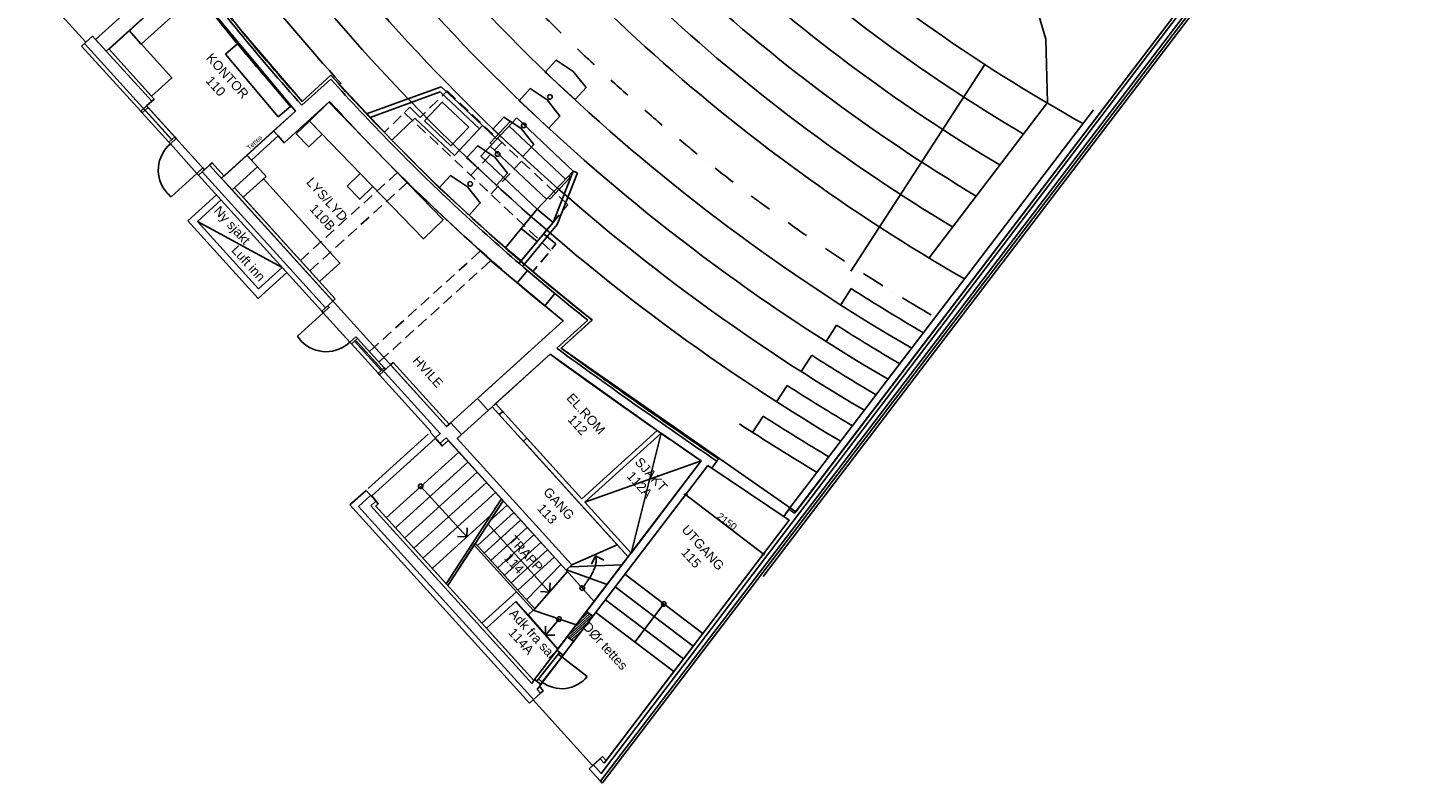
# Model space of a CAD drawing. Header units: millimetres. Extents: x 15275 to 121491, y 18097 to 137945.
# Tile 1 of 57: x 25320 to 55796, y 18097 to 34687. Entities that reach past the tile are written whole.
import ezdxf

# ---------------------------------------------------------------- set-up
doc = ezdxf.new("R2010")
doc.units = ezdxf.units.MM
doc.header["$LTSCALE"] = 0.5
doc.header["$MEASUREMENT"] = 0
doc.linetypes.add('PLINE', pattern=[0])
doc.styles.add('GENERATED_STYLE_1', font='arial.ttf')

msp = doc.modelspace()

# ---------------------------------------------------------------- hatches: boundary and pattern name
at = {"linetype": 'Continuous'}
for points in [[(37210, 34392), (37210, 34395, 0.413823), (37207, 34395, 0.016573), (37206, 34394, 0.06361), (37205, 34393, 0.322326), (37205, 34390, 0.04927), (37207, 34390, 0.051705), (37208, 34391, 0.095023)], [(37934, 33706, 0.016573), (37935, 33707, 0.06361), (37936, 33708, 0.322326), (37936, 33710, 0.04927), (37934, 33710, 0.051705), (37933, 33710, 0.095023), (37931, 33709), (37931, 33706, 0.413823)], [(38679, 33038), (38679, 33041, 0.413823), (38676, 33041, 0.016573), (38675, 33040, 0.06361), (38674, 33039, 0.322326), (38674, 33037, 0.04927), (38676, 33037, 0.051705), (38678, 33037, 0.095023)], [(39437, 32388, 0.414213), (39437, 32391, 0.414213), (39434, 32391, 0.413823), (39434, 32388, 0.413823)], [(40212, 31756, 0.413823), (40212, 31759, 0.016573), (40211, 31760, 0.06361), (40210, 31761, 0.322326), (40208, 31761, 0.322326), (40207, 31759, 0.06361), (40208, 31758, 0.016573), (40209, 31756, 0.413823)], [(41000, 31145, 0.414213), (41000, 31148, 0.413823), (40997, 31148), (40997, 31145, 0.413823)], [(41804, 30551, 0.016573), (41805, 30552, 0.06361), (41806, 30553, 0.322326), (41806, 30555, 0.322326), (41803, 30556, 0.06361), (41802, 30555, 0.016573), (41801, 30554, 0.413823), (41801, 30551, 0.413823)], [(42622, 29979, 0.414213), (42622, 29982, 0.414213), (42619, 29982, 0.414213), (42619, 29979, 0.414213)], [(43457, 29424, 0.04927), (43457, 29425, 0.051705), (43456, 29427, 0.095023), (43455, 29428), (43452, 29428, 0.095023), (43451, 29427, 0.051705), (43451, 29426, 0.04927), (43451, 29424, 0.413628)], [(44304, 28889, 0.413823), (44304, 28892), (44301, 28892, 0.095023), (44300, 28891, 0.051705), (44300, 28889, 0.04927), (44299, 28888, 0.322326), (44302, 28887, 0.06361), (44303, 28888, 0.016573)], [(39810, 24448), (39704, 24432), (39705, 24425), (39811, 24438)], [(41415, 23121), (41521, 23137), (41520, 23144), (41416, 23130)]]:
    msp.add_hatch(color=256, dxfattribs=at).paths.add_polyline_path(points)

# ---------------------------------------------------------------- linework, layer by layer
at = {"linetype": 'PLINE'}
for points in [[(28803, 58243), (28596, 58590), (30670, 60469), (55555, 41523), (37907, 18314), (37733, 18507)], [(55701, 41524), (37889, 18143)], [(55748, 41487), (37930, 18097)], [(55796, 41450), (41464, 22639)], [(52045, 37015), (42175, 24058), (37026, 27653), (37705, 28268), (36423, 29317), (35573, 30058), (34352, 31174), (33311, 32216), (31973, 33645), (31339, 33071), (29979, 34658), (28696, 36297)], [(52045, 37015), (42151, 24027)], [(26809, 34430), (28580, 36035)], [(27043, 34171), (28792, 35756)], [(47666, 34437), (47426, 35254)], [(26502, 34284), (26743, 34502)], [(26502, 34284), (26743, 34502)], [(28040, 33072), (26743, 34502)], [(28040, 33072), (26743, 34502)], [(27798, 32853), (26502, 34284)], [(27798, 32853), (26502, 34284)], [(28475, 32235), (26572, 34336)], [(26809, 34430), (27043, 34171)], [(26809, 34430), (27043, 34171)], [(28095, 33122), (27098, 34221)], [(28040, 33072), (28095, 33122), (27098, 34221)], [(47699, 33042), (47666, 34437)], [(43382, 29342), (46327, 33878)], [(31337, 32986), (31970, 33560)], [(31339, 33071), (31973, 33645)], [(32757, 32793), (34396, 33390)], [(32834, 32714), (34372, 33277)], [(35234, 32464), (34372, 33277)], [(34669, 33132), (34396, 33390)], [(34405, 33184), (34523, 33300)], [(34709, 33123), (34523, 33300)], [(27798, 32853), (28040, 33072)], [(27798, 32853), (28040, 33072)], [(27798, 32853), (27928, 32971)], [(27798, 32853), (27928, 32971)], [(27962, 32933), (27832, 32815)], [(27962, 32933), (27832, 32815)], [(27962, 32933), (27928, 32971)], [(27962, 32933), (27928, 32971)], [(28547, 32289), (27962, 32933)], [(28547, 32289), (27962, 32933)], [(28040, 33072), (28095, 33122)], [(30948, 32163), (31944, 33065)], [(33707, 32943), (33604, 32841)], [(33707, 32943), (33932, 32716)], [(34139, 32920), (34317, 33095)], [(35302, 32537), (34669, 33132)], [(34983, 32865), (34801, 33037)], [(47699, 33042), (45102, 29632)], [(27832, 32815), (27798, 32853)], [(27832, 32815), (27798, 32853)], [(28547, 32289), (28416, 32171), (27832, 32815)], [(28416, 32171), (27832, 32815)], [(28482, 32230), (27898, 32875)], [(28482, 32230), (27898, 32875)], [(30714, 32422), (31195, 32858)], [(33812, 32704), (33311, 32216)], [(33515, 32754), (33338, 32577)], [(33779, 32639), (33584, 32823)], [(35302, 32537), (34685, 31882), (33812, 32704)], [(33932, 32716), (34049, 32833)], [(35256, 32607), (35074, 32779)], [(35265, 31869), (36054, 32707)], [(35951, 32597), (35914, 32632), (35469, 32158), (35505, 32124)], [(37291, 31540), (36054, 32707)], [(48713, 32887), (42050, 24142)], [(30714, 32422), (30948, 32163)], [(33248, 32490), (33144, 32387)], [(34052, 32382), (33870, 32554)], [(35302, 32537), (35616, 32242)], [(35528, 32351), (35348, 32522)], [(37119, 31359), (35883, 32524)], [(28416, 32171), (28547, 32289)], [(28579, 32253), (28547, 32289), (28416, 32171)], [(28449, 32135), (28416, 32171)], [(28449, 32135), (28416, 32171)], [(28449, 32135), (28416, 32171)], [(28579, 32253), (28449, 32135)], [(28579, 32253), (28449, 32135)], [(29033, 31490), (28449, 32135)], [(28579, 32253), (28547, 32289)], [(28547, 32289), (28579, 32253)], [(34326, 32124), (34144, 32296)], [(34598, 31868), (34416, 32040)], [(36709, 30922), (35470, 32087)], [(35723, 32168), (35555, 31990)], [(35802, 32093), (35620, 32266)], [(36075, 31836), (35893, 32008)], [(29309, 31671), (29364, 31721)], [(29309, 31671), (29364, 31721)], [(29624, 31434), (29364, 31721)], [(29624, 31434), (29364, 31721)], [(29569, 31384), (30127, 31890)], [(30127, 31890), (30362, 31631)], [(34871, 31610), (34690, 31782)], [(36502, 30703), (35265, 31869)], [(35470, 31898), (35298, 31716)], [(36158, 31757), (35991, 31579)], [(36347, 31579), (36166, 31752)], [(29033, 31490), (28465, 30976)], [(29033, 31490), (28465, 30976)], [(29163, 31608), (29033, 31490)], [(29033, 31490), (29067, 31452)], [(29067, 31452), (29309, 31671)], [(29067, 31452), (29309, 31671)], [(29067, 31452), (29197, 31570)], [(31773, 28466), (29067, 31452)], [(31773, 28466), (29067, 31452)], [(31852, 28540), (29146, 31526)], [(29197, 31570), (29163, 31608)], [(32015, 28685), (29309, 31671)], [(32015, 28685), (29309, 31671)], [(29803, 31125), (30362, 31631)], [(30046, 30968), (30549, 31424)], [(30549, 31424), (30362, 31631)], [(33250, 31341), (33435, 31509)], [(35143, 31354), (34963, 31525)], [(35211, 31626), (35045, 31447)], [(35905, 31487), (35733, 31305)], [(36621, 31322), (36439, 31494)], [(37291, 31540), (36502, 30703), (36850, 30413)], [(36502, 30703), (37291, 31540)], [(37188, 31430), (37224, 31397), (36778, 30924), (36742, 30958)], [(36850, 30413), (37291, 31540)], [(36938, 30363), (37384, 31504)], [(37291, 31540), (37384, 31504)], [(29569, 31384), (29803, 31125)], [(29569, 31384), (29803, 31125)], [(32070, 28735), (29858, 31175)], [(32070, 28735), (29858, 31175)], [(32973, 31089), (33158, 31257)], [(33464, 31117), (33655, 31291)], [(35417, 31096), (35235, 31269)], [(35649, 31215), (35480, 31036)], [(36893, 31065), (36713, 31236)], [(29461, 31018), (28832, 30448)], [(29461, 31018), (28832, 30448)], [(29562, 30907), (29043, 30436)], [(29562, 30907), (29043, 30436)], [(32695, 30838), (32880, 31005)], [(32909, 30614), (33094, 30782)], [(33186, 30866), (33371, 31034)], [(35691, 30838), (35509, 31011)], [(37172, 30801), (36985, 30980)], [(37067, 30675), (37172, 30801)], [(32140, 30335), (32325, 30502)], [(32417, 30586), (32602, 30754)], [(32631, 30363), (32816, 30530)], [(35963, 30582), (35779, 30753)], [(36236, 30325), (36053, 30495)], [(36828, 30387), (36987, 30580)], [(30377, 28743), (28832, 30448)], [(31006, 29313), (30377, 28743), (28832, 30448)], [(29043, 30436), (30905, 29424)], [(30386, 28954), (29043, 30436)], [(30905, 29424), (30386, 28954), (29043, 30436)], [(31860, 30082), (32047, 30251)], [(32353, 30111), (32539, 30279)], [(36100, 29510), (36850, 30413)], [(36178, 29446), (36938, 30363)], [(36508, 30068), (36326, 30238)], [(36642, 30164), (36747, 30290)], [(31583, 29830), (31768, 29998)], [(32074, 29858), (32261, 30027)], [(36793, 29798), (36598, 29982)], [(36911, 29939), (36642, 30164)], [(36911, 29939), (36820, 29828)], [(31305, 29578), (31490, 29746)], [(31797, 29607), (31982, 29774)], [(35057, 29605), (35260, 29788)], [(35279, 29386), (35494, 29580)], [(36739, 29732), (36580, 29539)], [(31006, 29313), (30377, 28743)], [(30905, 29424), (30386, 28954)], [(31513, 29349), (31704, 29523)], [(34502, 29102), (34687, 29270)], [(34780, 29353), (34965, 29521)], [(35001, 29134), (35186, 29302)], [(36064, 29086), (36286, 29356)], [(36500, 29444), (36408, 29332)], [(34223, 28849), (34410, 29018)], [(34724, 28883), (34909, 29050)], [(43393, 28958), (43166, 28600)], [(31773, 28466), (32015, 28685)], [(31773, 28466), (32015, 28685)], [(32015, 28685), (32070, 28735)], [(32015, 28685), (32070, 28735)], [(33945, 28597), (34130, 28765)], [(34444, 28630), (34631, 28799)], [(36670, 28578), (36892, 28848)], [(31806, 28430), (31238, 27915)], [(31806, 28430), (31238, 27915)], [(31773, 28466), (31904, 28584)], [(31806, 28430), (31773, 28466)], [(31936, 28548), (31806, 28430)], [(31806, 28430), (32390, 27785)], [(31904, 28584), (31936, 28548)], [(33668, 28346), (33853, 28513)], [(34167, 28378), (34352, 28546)], [(33390, 28094), (33575, 28262)], [(33611, 27875), (33797, 28043)], [(33889, 28126), (34074, 28294)], [(35190, 26543), (37074, 28250)], [(36930, 27649), (37612, 28267)], [(37026, 27653), (37707, 28270)], [(43071, 28157), (42842, 27798)], [(32520, 27903), (32390, 27785)], [(32520, 27903), (32390, 27785)], [(32520, 27903), (32390, 27785)], [(32520, 27903), (32390, 27785), (32424, 27748)], [(32390, 27785), (32424, 27748)], [(32390, 27785), (32424, 27748)], [(32390, 27785), (32424, 27748)], [(32520, 27903), (32555, 27866), (32424, 27748)], [(32424, 27748), (32555, 27866)], [(32555, 27866), (32424, 27748)], [(32424, 27748), (32555, 27866)], [(32424, 27748), (33009, 27103)], [(32424, 27748), (33009, 27103)], [(32490, 27807), (33074, 27163)], [(32490, 27807), (33074, 27163)], [(32555, 27866), (32520, 27903)], [(32520, 27903), (32555, 27866)], [(32555, 27866), (32520, 27903)], [(34271, 25685), (34373, 25777), (32527, 27814)], [(32555, 27866), (33139, 27221)], [(32555, 27866), (33139, 27221)], [(32817, 27575), (33020, 27759)], [(33112, 27843), (33297, 28010)], [(33334, 27623), (33519, 27791)], [(33026, 27345), (33241, 27539)], [(35424, 26284), (36786, 27518)], [(42528, 27494), (42298, 27137)], [(33139, 27221), (33009, 27103)], [(33139, 27221), (33009, 27103)], [(33041, 27067), (33283, 27286)], [(33041, 27067), (33283, 27286)], [(33041, 27067), (33171, 27185)], [(33041, 27067), (33171, 27185)], [(33139, 27221), (33171, 27185)], [(33139, 27221), (33171, 27185)], [(33283, 27286), (33338, 27335)], [(33283, 27286), (33338, 27335)], [(34512, 25929), (33283, 27286)], [(34512, 25929), (33283, 27286)], [(34567, 25979), (33338, 27335)], [(34567, 25979), (33338, 27335)], [(33009, 27103), (33041, 27067)], [(33009, 27103), (33041, 27067)], [(34170, 25821), (33041, 27067)], [(34170, 25821), (33041, 27067)], [(41985, 26833), (41756, 26474)], [(35190, 26543), (35424, 26284)], [(35589, 26433), (35514, 26365)], [(35514, 26365), (35669, 26194)], [(35589, 26433), (35744, 26262)], [(35744, 26262), (35669, 26194)], [(34512, 25929), (34605, 26013)], [(34512, 25929), (34605, 26013)], [(34605, 26013), (34839, 25754)], [(34605, 26013), (34839, 25754)], [(41459, 26159), (41228, 25799)], [(34107, 25765), (32788, 24569)], [(34151, 25804), (34170, 25821)], [(34151, 25804), (34170, 25821)], [(34151, 25804), (34370, 25563)], [(34151, 25804), (34370, 25563)], [(34370, 25563), (34500, 25681)], [(34370, 25563), (34500, 25681)], [(34419, 25508), (34550, 25626)], [(34419, 25508), (34550, 25626)], [(37135, 22773), (34500, 25681)], [(37135, 22773), (34500, 25681)], [(34747, 25670), (34839, 25754)], [(34747, 25670), (34839, 25754)], [(37265, 22891), (34747, 25670)], [(37265, 22891), (34747, 25670)], [(36274, 25677), (36199, 25609)], [(36199, 25609), (38500, 23070)], [(36274, 25677), (37484, 24343)], [(37484, 24343), (39137, 25841)], [(37550, 24269), (39221, 25782)], [(38562, 23152), (39221, 25782)], [(33188, 23926), (34781, 25370)], [(34370, 25563), (34419, 25508)], [(34370, 25563), (34419, 25508)], [(33388, 23705), (34982, 25149)], [(36935, 21017), (40103, 25174)], [(37073, 20912), (40247, 25076)], [(37550, 24269), (40103, 25174)], [(40247, 25076), (40338, 25013)], [(40338, 25013), (40479, 25220)], [(33590, 23482), (35184, 24926)], [(33792, 23260), (35385, 24704)], [(32391, 24210), (32744, 24529)], [(32391, 24210), (32744, 24529)], [(36427, 19932), (32581, 24176), (32834, 24405)], [(32744, 24529), (32963, 24288)], [(32744, 24529), (32963, 24288)], [(33948, 24616), (34955, 23505)], [(33992, 23038), (35586, 24482)], [(39696, 24353), (39758, 24433)], [(41491, 23113), (39734, 24450)], [(36334, 19859), (32391, 24210)], [(36334, 19859), (32391, 24210)], [(32851, 24187), (32963, 24288)], [(32851, 24187), (32963, 24288)], [(36382, 20291), (32851, 24187)], [(36382, 20291), (32851, 24187)], [(32956, 24182), (33013, 24233)], [(32956, 24182), (33013, 24233)], [(36427, 20352), (32956, 24182)], [(36427, 20352), (32956, 24182)], [(32963, 24288), (33013, 24233)], [(32963, 24288), (33013, 24233)], [(35715, 24340), (34501, 22477)], [(35751, 24300), (34537, 22438)], [(35462, 23859), (35840, 24202)], [(37550, 24269), (38562, 23152)], [(41917, 23955), (42023, 24111)], [(41917, 23955), (42023, 24111)], [(41955, 24013), (42044, 24145)], [(42044, 24145), (42175, 24058)], [(34194, 22816), (35483, 23984)], [(35191, 23317), (35988, 24039)], [(35339, 23153), (36136, 23875)], [(35418, 23791), (36773, 22296)], [(42035, 23874), (37969, 18539)], [(42035, 23874), (37969, 18539)], [(34955, 23505), (34754, 23515)], [(34955, 23505), (34963, 23704)], [(35487, 22990), (36284, 23712)], [(35635, 22827), (36431, 23549)], [(35115, 23328), (36413, 21896)], [(35143, 23370), (36450, 21927)], [(35782, 22664), (36579, 23386)], [(35930, 22501), (36727, 23223)], [(37265, 22891), (38260, 23335)], [(36077, 22339), (36873, 23061)], [(37017, 22903), (36269, 22128)], [(37135, 22773), (37265, 22891)], [(37135, 22773), (37265, 22891)], [(37223, 22852), (38365, 22893)], [(37783, 23088), (37693, 22910)], [(37783, 23088), (37961, 22999)], [(41407, 23051), (41467, 23130)], [(37162, 22743), (36450, 21927)], [(37135, 22773), (37753, 22090)], [(37148, 22784), (38035, 22460)], [(38425, 22685), (40137, 21383)], [(35286, 21611), (36046, 22300)], [(36046, 22300), (36413, 21896)], [(36773, 22296), (36574, 22307)], [(36773, 22296), (36783, 22496)], [(38214, 22408), (39924, 21104)], [(35386, 21500), (36036, 22088)], [(36036, 22088), (36302, 21795)], [(38002, 22128), (39713, 20827)], [(38643, 21197), (39280, 22035)], [(36413, 21896), (36302, 21795)], [(36302, 21795), (36952, 21039)], [(36413, 21896), (37359, 21573)], [(36450, 21927), (36414, 21894)], [(36980, 21701), (36687, 21347)], [(37185, 21344), (37683, 21796)], [(37188, 21293), (37715, 21770)], [(37317, 21518), (37650, 21820)], [(37450, 21693), (37618, 21845)], [(37582, 21867), (37585, 21869)], [(37791, 21850), (39499, 20548)], [(35228, 21564), (35295, 21491)], [(35228, 21564), (35295, 21491)], [(36687, 21347), (36682, 21545)], [(36687, 21347), (36888, 21352)], [(37220, 21267), (37629, 21638)], [(37252, 21245), (37496, 21466)], [(38644, 21198), (38790, 21388)], [(37283, 21219), (37363, 21291)], [(36995, 20972), (36496, 20335)], [(37073, 20912), (36576, 20272)], [(36935, 21017), (37073, 20912)], [(37044, 20871), (36965, 20933)], [(37044, 20871), (37596, 20442)], [(36382, 20291), (36444, 20373)], [(36382, 20291), (36444, 20373)], [(36444, 20373), (36583, 20267)], [(36444, 20373), (36583, 20267)], [(36501, 20159), (36583, 20267)], [(36501, 20159), (36583, 20267)], [(36575, 20077), (36501, 20159)], [(36575, 20077), (36501, 20159)], [(36630, 20127), (36546, 20220)], [(36630, 20127), (36546, 20220)], [(36575, 20077), (36630, 20127)], [(36575, 20077), (36630, 20127)], [(36334, 19859), (36575, 20077)], [(36334, 19859), (36575, 20077)], [(37641, 18416), (37883, 18634)], [(37641, 18416), (37883, 18634)], [(37883, 18634), (37938, 18684)], [(37883, 18634), (37938, 18684)], [(37969, 18539), (37883, 18634)], [(37969, 18539), (37883, 18634)], [(38016, 18598), (37938, 18684)], [(38016, 18598), (37938, 18684)], [(37889, 18143), (37641, 18416)], [(37889, 18143), (37641, 18416)], [(37930, 18097), (37889, 18143)]]:
    msp.add_lwpolyline(points, dxfattribs=at)
for points in [[(36318, 43584, 0.11511), (48481, 32585)], [(35658, 43046, 0.05369), (40841, 37080, 0.053556), (47175, 32353)], [(35020, 42473, 0.052878), (40265, 36455, 0.053033), (46656, 31674)], [(34384, 41897, 0.104751), (46137, 30992)], [(33751, 41323, 0.103552), (45619, 30312)], [(30754, 40833, 0.115212), (44722, 27648)], [(33116, 40748, 0.108046), (45881, 29172)], [(30117, 40255, 0.056671), (36403, 32810, 0.05676), (44203, 26967)], [(29480, 39678, 0.112483), (43683, 26287)], [(28843, 39101, 0.111268), (43165, 25606)], [(28208, 38526, 0.035494), (32202, 33453)], [(28696, 36297, 0.022492), (31339, 33071)], [(28646, 36264, 0.022869), (31337, 32986)], [(28792, 35756, 0.02026), (31195, 32858)], [(36672, 34919, 0.003356), (37028, 34567)], [(37387, 34221, 0.004311), (37626, 33994, -0.001162), (37751, 33876)], [(31970, 33560, 0.021345), (34679, 30794, 0.02104), (37612, 28267)], [(31973, 33645, 0.043153), (37707, 28270)], [(31973, 33645, 0.043153), (37707, 28270)], [(38118, 33538, 0.003167), (38489, 33206)], [(31944, 33065, 0.038253), (37074, 28250)], [(38866, 32876, 0.003158), (39244, 32550)], [(28579, 32253), (28449, 32135, 0.414214), (28364, 31075, 0.044775), (28465, 30976)], [(28449, 32135, 0.414214), (28364, 31075, 0.044775), (28465, 30976)], [(39628, 32230, 0.003194), (39969, 31951), (40014, 31914)], [(40407, 31604), (40435, 31582, 0.006324), (40801, 31299)], [(41198, 30996, -0.001558), (41399, 30848, 0.001558), (41600, 30700)], [(42007, 30409, 0.00692), (42415, 30122)], [(42828, 29840), (42897, 29793, 0.003215), (43245, 29563)], [(43663, 29291, 0.00388), (44089, 29022)], [(43393, 28958, 0.010785), (44982, 27989)], [(44516, 28758, 0.004769), (45148, 28383)], [(43071, 28157, 0.010152), (44463, 27308)], [(31238, 27915, 0.414214), (32279, 27696, 0.017242), (32337, 27738, 0.028005), (32390, 27785)], [(31238, 27915, 0.414214), (32279, 27696, 0.017242), (32337, 27738, 0.028005), (32390, 27785)], [(36786, 27518, 0.00767), (40103, 25174)], [(36930, 27649, 0.004215), (38677, 26395, 0.003671), (40445, 25169)], [(37026, 27653, 0.008031), (40479, 25220)], [(42528, 27494, 0.010002), (43942, 26627)], [(41985, 26833, 0.009811), (43423, 25946)], [(40942, 25988, 0.010755), (42646, 24924)], [(41459, 26159, 0.00884), (42906, 25265)], [(42023, 24111, -0.001301), (42087, 24069, 0.001301), (42151, 24027)], [(42023, 24111, -0.001301), (42087, 24069, 0.001301), (42151, 24027)], [(41917, 23955, 0.005376), (41976, 23914, -0.005376), (42035, 23874)], [(41917, 23955, 0.005376), (41976, 23914, -0.005376), (42035, 23874)], [(37489, 22382, 0.027661), (37646, 22599, 0.019051), (37704, 22697, 0.024099), (37748, 22789, 0.030744), (37778, 22874, 0.039115), (37794, 22952, 0.048559), (37795, 23024, 0.056859), (37783, 23088)], [(37596, 20442, -0.199933), (37130, 20178, -0.197892), (36613, 20320), (36535, 20381)]]:
    msp.add_lwpolyline(points, format="xyb", dxfattribs=at)
for points in [[(25373, 36014), (27326, 37784), (28580, 36035), (26809, 34430), (26743, 34502), (26594, 34367), (25320, 35774), (25469, 35909)], [(28791, 35755), (31195, 32858), (29628, 31429), (29364, 31721), (29197, 31570), (27928, 32971), (28095, 33122), (27104, 34215)], [(28791, 35755), (27544, 34625), (27812, 34328), (29047, 35447)], [(27544, 34625), (27098, 34221), (28039, 33183), (28485, 33587)], [(29658, 34107), (30818, 32733), (31085, 32958), (29924, 34334)], [(37294, 33728), (37575, 33377), (37332, 33112), (36676, 33714), (36920, 33977)], [(36721, 33103), (37001, 32749), (36758, 32485), (36102, 33085), (36345, 33351)], [(31930, 33053), (32957, 31992), (33646, 31282), (34868, 30142), (35481, 29569), (37074, 28250), (34512, 25929), (29803, 31125), (30362, 31631), (30227, 31780), (30813, 32312), (30948, 32163)], [(31501, 32635), (34009, 30052), (34439, 30470), (31930, 33053)], [(34026, 32641), (34609, 32092), (34999, 32506), (34417, 33055)], [(31213, 32357), (31491, 32069), (31779, 32347), (31501, 32635)], [(36147, 32475), (36427, 32122), (36184, 31857), (35528, 32459), (35770, 32724)], [(30714, 32422), (30127, 31890), (30227, 31780), (30813, 32312)], [(28547, 32289), (28579, 32253), (28449, 32135), (28416, 32171)], [(35572, 31848), (35852, 31496), (35609, 31231), (34953, 31832), (35196, 32096)], [(29197, 31570), (29163, 31608), (29033, 31490), (29067, 31452)], [(32328, 31208), (32608, 30921), (32894, 31201), (32615, 31487)], [(34971, 31192), (35252, 30841), (35008, 30574), (34352, 31174), (34596, 31441)], [(30491, 31372), (30046, 30968), (31724, 29116), (32170, 29519)], [(36153, 30278), (36498, 29991), (36850, 30413), (36503, 30701)], [(35802, 29854), (36148, 29568), (36498, 29991), (36153, 30278)], [(31904, 28584), (31936, 28548), (31806, 28430), (31773, 28466)], [(36786, 27518), (39137, 25841), (37484, 24343), (35589, 26433)], [(35514, 26365), (38260, 23335), (37265, 22891), (34747, 25670)], [(34263, 25668), (34413, 25502), (34550, 25626), (37135, 22773), (37265, 22891), (38260, 23335), (38500, 23070), (36952, 21039), (36302, 21795), (36450, 21927), (35143, 23370), (34537, 22438), (32956, 24182), (33013, 24233), (32868, 24405)], [(39221, 25782), (40103, 25174), (38562, 23152), (37550, 24269)], [(40247, 25076), (42035, 23874), (40137, 21383), (39499, 20548), (38016, 18598), (37938, 18684), (37716, 18484), (36414, 19931), (36630, 20127), (36554, 20230)], [(36036, 22088), (36952, 21039), (36444, 20373), (36427, 20352), (35386, 21500)], [(37585, 21869), (37161, 21313), (37299, 21208), (37724, 21764)]]:
    msp.add_lwpolyline(points, close=True, dxfattribs=at)
for points in [[(36815, 33131, -0.414214), (36743, 33135, -0.414214), (36748, 33205, -0.414214), (36818, 33203, -0.414214)], [(36240, 32505, -0.414214), (36170, 32507, -0.414214), (36173, 32578, -0.414214), (36245, 32575, -0.414214)], [(35667, 31877, -0.414214), (35597, 31882, -0.414214), (35598, 31952, -0.414214), (35670, 31948, -0.414214)], [(35065, 31220, -0.414214), (34995, 31225, -0.414214), (34997, 31295, -0.414214), (35068, 31292, -0.414214)], [(33978, 24583, -0.414214), (33907, 24586, -0.414214), (33912, 24656, -0.414214), (33980, 24653, -0.414214)], [(37523, 22345, -0.414214), (37451, 22348, -0.414214), (37455, 22420, -0.414214), (37527, 22416, -0.414214)], [(39315, 21997, -0.414214), (39243, 22001, -0.414214), (39248, 22071, -0.414214), (39318, 22069, -0.414214)], [(37014, 21664, -0.414214), (36943, 21667, -0.414214), (36946, 21739, -0.414214), (37018, 21736, -0.414214)]]:
    msp.add_lwpolyline(points, format="xyb", close=True, dxfattribs=at)

# ---------------------------------------------------------------- texts
at = {"linetype": 'Continuous', "attachment_point": 7, "style": 'GENERATED_STYLE_1'}
for s, insert, char_height, rotation in [('\\A1;{\\pql;\\fArial|b0|i0|c0|p0;\\W1.000000;KONTOR}', (29218, 34011), 203.73, 312.1807), ('\\A1;{\\pql;\\fArial|b0|i0|c0|p0;\\W1.000000;110}', (29208, 33511), 203.73, 312.1807), ('\\A1;{\\pql;\\fArial|b0|i0|c0|p0;\\W1.000000;Tettes}', (30185, 31994), 101.86, 42.1807), ('\\A1;{\\pql;\\fArial|b0|i0|c0|p0;\\W1.000000;LYS/LYD}', (31418, 31283), 203.73, 312.1807), ('\\A1;{\\pql;\\fArial|b0|i0|c0|p0;\\W1.000000;110B}', (31486, 30702), 203.73, 312.1807), ('\\A1;{\\pql;\\fArial|b0|i0|c0|p0;\\W1.000000;Ny sjakt}', (29346, 30616), 203.73, 312.1807), ('\\A1;{\\pql;\\fArial|b0|i0|c0|p0;\\W1.000000;Luft inn}', (29773, 29789), 203.73, 312.1807), ('\\A1;{\\pql;\\fArial|b0|i0|c0|p0;\\W1.000000;HVILE}', (33753, 27369), 203.73, 312.1807), ('\\A1;{\\pql;\\fArial|b0|i0|c0|p0;\\W1.000000;EL.ROM}', (37128, 26545), 203.73, 312.1807), ('\\A1;{\\pql;\\fArial|b0|i0|c0|p0;\\W1.000000;112}', (37157, 26074), 203.73, 312.1807), ('\\A1;{\\pql;\\fArial|b0|i0|c0|p0;\\W1.000000;SJAKT}', (38629, 25138), 203.73, 312.1807), ('\\A1;{\\pql;\\fArial|b0|i0|c0|p0;\\W1.000000;112A}', (38452, 24831), 203.73, 312.1807), ('\\A1;{\\pql;\\fArial|b0|i0|c0|p0;\\W1.000000;GANG}', (36619, 24479), 203.73, 312.1807), ('\\A1;{\\pql;\\fArial|b0|i0|c0|p0;\\W1.000000;113}', (36485, 24118), 203.73, 312.1807), ('\\A1;{\\pql;\\fArial|b0|i0|c0|p0;\\W1.000000;2150}', (40433, 23927), 152.76, 322.6798), ('\\A1;{\\pql;\\fArial|b0|i0|c0|p0;\\W1.000000;TRAPP}', (35858, 23429), 203.73, 312.1807), ('\\A1;{\\pql;\\fArial|b0|i0|c0|p0;\\W1.000000;UTGANG}', (39656, 23652), 203.73, 312.1807), ('\\A1;{\\pql;\\fArial|b0|i0|c0|p0;\\W1.000000;115}', (39646, 23152), 203.73, 312.1807), ('\\A1;{\\pql;\\fArial|b0|i0|c0|p0;\\W1.000000;114}', (35761, 23028), 203.73, 312.1807), ('\\A1;{\\pql;\\fArial|b0|i0|c0|p0;\\W1.000000;Adk fra sal}', (35870, 21812), 203.73, 312.1807), ('\\A1;{\\pql;\\fArial|b0|i0|c0|p0;\\W1.000000;114A}', (35853, 21394), 203.73, 312.1807), ('\\A1;{\\pql;\\fArial|b0|i0|c0|p0;\\W1.000000;DØr tettes}', (37481, 21518), 203.73, 312.1807)]:
    msp.add_mtext(s, dxfattribs=dict(at, insert=insert, char_height=char_height, rotation=rotation))

doc.saveas('drawing.dxf')
